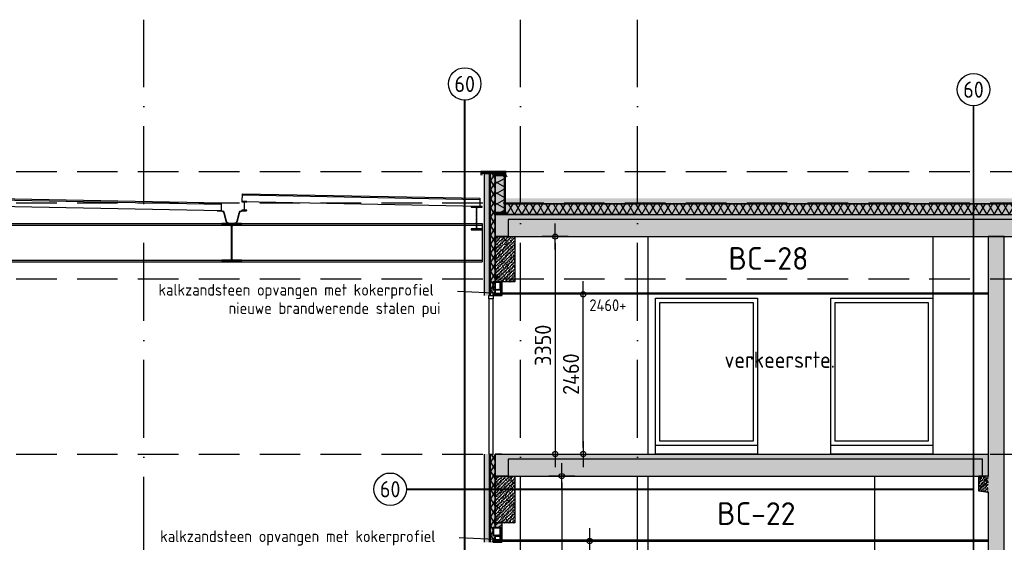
# Model space of a CAD drawing. Header units: millimetres. Extents: x -14070 to 121216, y 14949 to 85047.
# Tile 5 of 33: x 14787 to 29950, y 26830 to 34880. Entities that reach past the tile are written whole.
import ezdxf
from ezdxf.enums import TextEntityAlignment as Align

# ---------------------------------------------------------------- set-up
doc = ezdxf.new("R2010")
doc.units = ezdxf.units.MM
doc.header["$LTSCALE"] = 100
for name, pattern in [('ACAD_ISO10W100', [18, 12, -3, 0, -3]), ('gevels$0$ACAD_ISO10W100', [18, 12, -3, 0, -3]), ('HIDDEN2', [0.1875, 0.125, -0.0625])]:
    doc.linetypes.add(name, pattern=pattern)
doc.layers.get('Defpoints').update_dxf_attribs({"color": 181})
for name, color, linetype in [('A--L28--_hoofddraagkonstrukties', 3, 'Continuous'), ('A--L65--_beveiligingsinstallaties', 1, 'Continuous'), ('AM$1A---_MAATVOERING', 2, 'Continuous'), ('BURO_hoogtelijnen', 8, 'Continuous'), ('BURO_lijnen_0.05', 9, 'Continuous'), ('BURO_tekst', 7, 'Continuous'), ('Detail_arcering_rood', 1, 'Continuous'), ('Detail_balkhout', 3, 'Continuous'), ('Detail_beton', 4, 'Continuous'), ('Detail_gipsplaat', 2, 'Continuous'), ('Detail_isolatie', 1, 'Continuous'), ('Detail_kalkzandsteen', 4, 'Continuous'), ('Detail_plaatmateriaal_binnen', 2, 'Continuous'), ('Detail_prefabbeton', 4, 'Continuous'), ('gevels$0$A--L$7--_stramien', 1, 'Continuous'), ('HATCH', 7, 'Continuous'), ('WIDE', 7, 'Continuous')]:
    doc.layers.add(name, color=color, linetype=linetype)
doc.styles.add('BRON maatvoering', font='isocp.shx')
doc.styles.add('BRON standaard', font='isocp.shx')
doc.styles.add('BURO maatvoering', font='isocp.shx')
doc.styles.add('JINX standaard', font='isocp.shx')
doc.styles.add('MAAR_logotekst', font='DIN1451Com-Mittelschrift.ttf')
doc.dimstyles.new('BURO maatvoering 1-100', dxfattribs={"dimscale": 100, "dimtxt": 2.5, "dimasz": 1, "dimexe": 125, "dimexo": 0, "dimtad": 1, "dimdec": 0, "dimzin": 12, "dimdsep": 46, "dimtxsty": 'BRON maatvoering', "dimblk": 'BURO_maatvoeringssymbool_01', "dimcen": 2, "dimse1": 1, "dimse2": 1, "dimclrd": 1, "dimclrt": 7, "dimadec": 0, "dimazin": 0, "dimtfac": 1, "dimtdec": 0, "dimtix": 1, "dimtofl": 0, "dimtmove": 0, "dimatfit": 3, "dimldrblk": 'DOT', "dimfxl": 1, "dimtolj": 1, "dimtzin": 0, "dimarcsym": 0})
pattern_1 = [(17, (0, 0), (10.314982, 31.931044), [0, -32.64, -18.48, 0, -26.88]), (48, (0, 0), (-7.366232, 32.468733), [0, -32.32, 0, -32.96, 0, -26.56]), (71, (0, 0), (-19.164631, 26.905229), [0, -32, 0, -19.2, -26.32])]
pattern_2 = [(44.41034, (-38745.968, 0), (-26.872023, 27.430902), []), (16.41034, (-38745.968, 0), (10.643048, 31.823198), [0, -32.64, -18.48, 0, -26.88]), (47.41034, (-38745.968, 0), (-7.031695, 32.542822), [0, -32.32, 0, -32.96, 0, -26.56]), (70.41034, (-38745.968, 0), (-18.886725, 27.101033), [0, -32, 0, -192, -26.32])]

# ---------------------------------------------------------------- blocks, each defined once
blk = doc.blocks.new('*U79')
at = {"layer": 'HATCH'}
h = blk.add_hatch(dxfattribs=at)
h.set_pattern_fill('ANSI32', color=256, scale=0.5, style=0)
h.set_pattern_definition([(45, (0, -180), (-3.3676, 3.3676), []), (45, (2.245, -180), (-3.3676, 3.3676), [])])
edge = h.paths.add_edge_path()
edge.add_line((85, -360), (85, -347))
edge.add_line((85, -347), (22, -347))
edge.add_arc((22, -329), 18, 180, 270, ccw=False)
edge.add_line((4, -329), (4, -31))
edge.add_arc((22, -31), 18, 90, 180, ccw=False)
edge.add_line((22, -13), (85, -13))
edge.add_line((85, -13), (85, 0))
edge.add_line((85, 0), (-85, 0))
edge.add_line((-85, 0), (-85, -13))
edge.add_line((-85, -13), (-22, -13))
edge.add_arc((-22, -31), 18, 0, 90, ccw=False)
edge.add_line((-4, -31), (-4, -329))
edge.add_arc((-22, -329), 18, -90, 0, ccw=False)
edge.add_line((-22, -347), (-85, -347))
edge.add_line((-85, -347), (-85, -360))
edge.add_line((-85, -360), (85, -360))
at = {"color": 0, "linetype": 'ByBlock'}
blk.add_lwpolyline([(85, -360), (85, -347), (22, -347, -0.414214), (4, -329), (4, -31, -0.414214), (22, -13), (85, -13), (85, 0), (-85, 0), (-85, -13), (-22, -13, -0.414214), (-4, -31), (-4, -329, -0.414214), (-22, -347), (-85, -347), (-85, -360)], format="xyb", close=True, dxfattribs=at)
blk = doc.blocks.new('*U87')
at = {"layer": 'WIDE'}
blk.add_blockref('*U79', (0, 0), dxfattribs=at)
blk = doc.blocks.new('*U70')
at = {"layer": 'HATCH'}
h = blk.add_hatch(dxfattribs=at)
h.set_pattern_fill('ANSI32', color=256, scale=0.5, style=0)
h.set_pattern_definition([(45, (0, -70), (-3.3676, 3.3676), []), (45, (2.245, -70), (-3.3676, 3.3676), [])])
edge = h.paths.add_edge_path()
edge.add_line((36.5, -140), (36.5, -133.1))
edge.add_line((36.5, -133.1), (9.35, -133.1))
edge.add_arc((9.35, -126.1), 7, 180, 270, ccw=False)
edge.add_line((2.35, -126.1), (2.35, -13.9))
edge.add_arc((9.35, -13.9), 7, 90, 180, ccw=False)
edge.add_line((9.35, -6.9), (36.5, -6.9))
edge.add_line((36.5, -6.9), (36.5, 0))
edge.add_line((36.5, 0), (-36.5, 0))
edge.add_line((-36.5, 0), (-36.5, -6.9))
edge.add_line((-36.5, -6.9), (-9.35, -6.9))
edge.add_arc((-9.35, -13.9), 7, 0, 90, ccw=False)
edge.add_line((-2.35, -13.9), (-2.35, -126.1))
edge.add_arc((-9.35, -126.1), 7, -90, 0, ccw=False)
edge.add_line((-9.35, -133.1), (-36.5, -133.1))
edge.add_line((-36.5, -133.1), (-36.5, -140))
edge.add_line((-36.5, -140), (36.5, -140))
at = {"color": 0, "linetype": 'ByBlock'}
blk.add_lwpolyline([(36.5, -140), (36.5, -133.1), (9.35, -133.1, -0.41421356), (2.35, -126.1), (2.35, -13.9, -0.41421356), (9.35, -6.9), (36.5, -6.9), (36.5, 0), (-36.5, 0), (-36.5, -6.9), (-9.35, -6.9, -0.41421356), (-2.35, -13.9), (-2.35, -126.1, -0.41421356), (-9.35, -133.1), (-36.5, -133.1), (-36.5, -140)], format="xyb", close=True, dxfattribs=at)
blk = doc.blocks.new('*U175')
at = {"layer": 'WIDE'}
blk.add_blockref('*U70', (0, 0), dxfattribs=at)
blk = doc.blocks.new('*U15')
at = {"layer": 'Detail_arcering_rood'}
h = blk.add_hatch(dxfattribs=at)
h.set_pattern_fill('NAALD', color=256, style=0)
h.set_pattern_definition([(45, (111, 0), (-2.65165, 2.65165), [])])
h.paths.add_polyline_path([(0, 0), (141, 0), (141, 30), (0, 30)])
at = {"layer": 'Detail_balkhout'}
blk.add_lwpolyline([(0, 0), (141, 0), (141, 30), (0, 30)], close=True, dxfattribs=at)
blk = doc.blocks.new('*U215')
at = {"layer": 'Detail_arcering_rood'}
h = blk.add_hatch(dxfattribs=at)
h.set_pattern_fill('PLAAT', color=256, style=0)
h.set_pattern_definition([(90, (583.454, -0.5), (-5, 3e-16), [])])
h.paths.add_polyline_path([(0, 0), (633, 0), (633, 9), (0, 9)])
at = {"layer": 'Detail_gipsplaat'}
blk.add_lwpolyline([(0, 0), (633, 0), (633, 9), (0, 9)], close=True, dxfattribs=at)
blk = doc.blocks.new('*U214')
at = {"layer": 'Detail_arcering_rood'}
h = blk.add_hatch(dxfattribs=at)
h.set_pattern_fill('ISOLATIE', color=256, scale=141, style=0)
h.set_pattern_definition([(60, (14053.5, 0), (-122.1096, 70.5), []), (120, (14053.5, 0), (-122.1096, -70.5), [])])
h.paths.add_polyline_path([(0, 0), (0, 141), (572, 141), (572, 0)])
at = {"layer": 'Detail_isolatie'}
blk.add_lwpolyline([(0, 0), (0, 141), (572, 141), (572, 0)], close=True, dxfattribs=at)
blk = doc.blocks.new('*U207')
at = {"layer": 'Detail_arcering_rood'}
h = blk.add_hatch(dxfattribs=at)
h.set_pattern_fill('LANGS', color=256, style=0)
h.set_pattern_definition([(0, (312.541, 13), (0, 5), [])])
h.paths.add_polyline_path([(0, 0), (0, 20), (363, 20), (363, 0)])
at = {"layer": 'Detail_plaatmateriaal_binnen'}
blk.add_lwpolyline([(0, 0), (0, 20), (363, 20), (363, 0)], close=True, dxfattribs=at)
blk = doc.blocks.new('*U352')
at = {"layer": 'HATCH'}
h = blk.add_hatch(dxfattribs=at)
h.set_pattern_fill('ANSI32', color=256, scale=0.5, style=0)
h.set_pattern_definition([(45, (-40, 0), (-3.3676, 3.3676), []), (45, (-37.755, 0), (-3.3676, 3.3676), [])])
edge = h.paths.add_edge_path(flags=16)
edge.add_line((-27.4, -6.3), (27.4, -6.3))
edge.add_arc((27.4, -12.6), 6.3, 0, 90, ccw=False)
edge.add_line((33.7, -12.6), (33.7, -67.4))
edge.add_arc((27.4, -67.4), 6.3, -90, 0, ccw=False)
edge.add_line((27.4, -73.7), (-27.4, -73.7))
edge.add_arc((-27.4, -67.4), 6.3, 180, 270, ccw=False)
edge.add_line((-33.7, -67.4), (-33.7, -12.6))
edge.add_arc((-27.4, -12.6), 6.3, 90, 180, ccw=False)
edge = h.paths.add_edge_path()
edge.add_line((-27.4, 0), (27.4, 0))
edge.add_arc((27.4, -12.6), 12.6, 0, 90, ccw=False)
edge.add_line((40, -12.6), (40, -67.4))
edge.add_arc((27.4, -67.4), 12.6, -90, 0, ccw=False)
edge.add_line((27.4, -80), (-27.4, -80))
edge.add_arc((-27.4, -67.4), 12.6, 180, 270, ccw=False)
edge.add_line((-40, -67.4), (-40, -12.6))
edge.add_arc((-27.4, -12.6), 12.6, 90, 180, ccw=False)
at = {"color": 0, "linetype": 'ByBlock'}
for points in [[(-27.4, 0), (27.4, 0, -0.4142136), (40, -12.6), (40, -67.4, -0.4142136), (27.4, -80), (-27.4, -80, -0.4142136), (-40, -67.4), (-40, -12.6, -0.4142136)], [(-27.4, -6.3), (27.4, -6.3, -0.4142136), (33.7, -12.6), (33.7, -67.4, -0.4142136), (27.4, -73.7), (-27.4, -73.7, -0.4142136), (-33.7, -67.4), (-33.7, -12.6, -0.4142136)]]:
    blk.add_lwpolyline(points, format="xyb", close=True, dxfattribs=at)
blk = doc.blocks.new('*U361')
at = {"layer": 'WIDE'}
blk.add_blockref('*U352', (0, 0), dxfattribs=at)
blk = doc.blocks.new('BURO_maatvoeringssymbool_01')
at = {"color": 1}
for p, q in [((0, -2), (0, 2)), ((-2, 0), (2, 0))]:
    blk.add_line(p, q, dxfattribs=at)
blk.add_circle((0, 0), 0.4, dxfattribs=at)
blk = doc.blocks.new('*D389')
at = {"layer": 'AM$1A---_MAATVOERING', "color": 1, "lineweight": -2, "transparency": 16777216}
blk.add_line((23034, 31440), (23034, 28290), dxfattribs=at)
at = {"layer": 'Defpoints', "color": 0, "transparency": 16777216}
for p in [(21426, 31540), (23034, 28190), (23695, 28190)]:
    blk.add_point(p, dxfattribs=at)
at = {"layer": 'AM$1A---_MAATVOERING', "color": 1, "lineweight": -2, "transparency": 16777216, "xscale": 100, "yscale": 100, "zscale": 100}
for p, rotation in [((23034, 31540), 90), ((23034, 28190), 270)]:
    blk.add_blockref('BURO_maatvoeringssymbool_01', p, dxfattribs=dict(at, rotation=rotation))
at = {"layer": 'AM$1A---_MAATVOERING', "color": 7, "transparency": 16777216, "insert": (22846, 29865), "char_height": 250, "attachment_point": 5, "rotation": 90, "style": 'BRON maatvoering'}
blk.add_mtext('\\A1;3350', dxfattribs=at)
blk = doc.blocks.new('_Dot')
at = {"color": 0, "linetype": 'ByBlock', "lineweight": -2}
blk.add_line((-0.5, 0), (-1, 0), dxfattribs=at)
at = {"color": 0, "linetype": 'ByBlock', "const_width": 0.5}
blk.add_lwpolyline([(-0.25, 0, 1), (0.25, 0, 1)], format="xyb", close=True, dxfattribs=at)
blk = doc.blocks.new('*D390')
at = {"layer": 'AM$1A---_MAATVOERING', "color": 1, "lineweight": -2, "transparency": 16777216}
blk.add_line((23465, 28290), (23465, 30550), dxfattribs=at)
at = {"layer": 'Defpoints', "color": 0, "transparency": 16777216}
for p in [(23465, 30650), (24462, 30650), (23718, 28190)]:
    blk.add_point(p, dxfattribs=at)
at = {"layer": 'AM$1A---_MAATVOERING', "color": 1, "lineweight": -2, "transparency": 16777216, "xscale": 100, "yscale": 100, "zscale": 100}
for p, rotation in [((23465, 30650), 90), ((23465, 28190), 270)]:
    blk.add_blockref('BURO_maatvoeringssymbool_01', p, dxfattribs=dict(at, rotation=rotation))
at = {"layer": 'AM$1A---_MAATVOERING', "color": 7, "transparency": 16777216, "insert": (23277, 29420), "char_height": 250, "attachment_point": 5, "rotation": 90, "style": 'BRON maatvoering'}
blk.add_mtext('\\A1;2460', dxfattribs=at)
blk = doc.blocks.new('*D391')
at = {"layer": 'AM$1A---_MAATVOERING', "color": 1, "lineweight": -2, "transparency": 16777216}
blk.add_line((23134, 27750), (23134, 24490), dxfattribs=at)
at = {"layer": 'Defpoints', "color": 0, "transparency": 16777216}
for p in [(22410, 27850), (23134, 24390), (23795, 24390)]:
    blk.add_point(p, dxfattribs=at)
at = {"layer": 'AM$1A---_MAATVOERING', "color": 1, "lineweight": -2, "transparency": 16777216, "xscale": 100, "yscale": 100, "zscale": 100}
for p, rotation in [((23134, 27850), 90), ((23134, 24390), 270)]:
    blk.add_blockref('BURO_maatvoeringssymbool_01', p, dxfattribs=dict(at, rotation=rotation))
at = {"layer": 'AM$1A---_MAATVOERING', "color": 7, "transparency": 16777216, "insert": (22946, 26120), "char_height": 250, "attachment_point": 5, "rotation": 90, "style": 'BRON maatvoering'}
blk.add_mtext('\\A1;3460', dxfattribs=at)
blk = doc.blocks.new('*D392')
at = {"layer": 'AM$1A---_MAATVOERING', "color": 1, "lineweight": -2, "transparency": 16777216}
blk.add_line((23565, 24490), (23565, 26750), dxfattribs=at)
at = {"layer": 'Defpoints', "color": 0, "transparency": 16777216}
for p in [(23565, 26850), (24562, 26850), (23818, 24390)]:
    blk.add_point(p, dxfattribs=at)
at = {"layer": 'AM$1A---_MAATVOERING', "color": 1, "lineweight": -2, "transparency": 16777216, "xscale": 100, "yscale": 100, "zscale": 100}
for p, rotation in [((23565, 26850), 90), ((23565, 24390), 270)]:
    blk.add_blockref('BURO_maatvoeringssymbool_01', p, dxfattribs=dict(at, rotation=rotation))
at = {"layer": 'AM$1A---_MAATVOERING', "color": 7, "transparency": 16777216, "insert": (23377, 25620), "char_height": 250, "attachment_point": 5, "rotation": 90, "style": 'BRON maatvoering'}
blk.add_mtext('\\A1;2460', dxfattribs=at)
blk = doc.blocks.new('*U349')
at = {"layer": 'HATCH'}
h = blk.add_hatch(dxfattribs=at)
h.set_pattern_fill('ANSI32', color=256, scale=0.5, style=0)
h.set_pattern_definition([(45, (-60, 0), (-3.3676, 3.3676), []), (45, (-57.755, 0), (-3.3676, 3.3676), [])])
edge = h.paths.add_edge_path(flags=16)
edge.add_line((-47.4, -6.3), (47.4, -6.3))
edge.add_arc((47.4, -12.6), 6.3, 0, 90, ccw=False)
edge.add_line((53.7, -12.6), (53.7, -107.4))
edge.add_arc((47.4, -107.4), 6.3, -90, 0, ccw=False)
edge.add_line((47.4, -113.7), (-47.4, -113.7))
edge.add_arc((-47.4, -107.4), 6.3, 180, 270, ccw=False)
edge.add_line((-53.7, -107.4), (-53.7, -12.6))
edge.add_arc((-47.4, -12.6), 6.3, 90, 180, ccw=False)
edge = h.paths.add_edge_path()
edge.add_line((-47.4, 0), (47.4, 0))
edge.add_arc((47.4, -12.6), 12.6, 0, 90, ccw=False)
edge.add_line((60, -12.6), (60, -107.4))
edge.add_arc((47.4, -107.4), 12.6, -90, 0, ccw=False)
edge.add_line((47.4, -120), (-47.4, -120))
edge.add_arc((-47.4, -107.4), 12.6, 180, 270, ccw=False)
edge.add_line((-60, -107.4), (-60, -12.6))
edge.add_arc((-47.4, -12.6), 12.6, 90, 180, ccw=False)
at = {"color": 0, "linetype": 'ByBlock'}
for points in [[(-47.4, 0), (47.4, 0, -0.4142136), (60, -12.6), (60, -107.4, -0.4142136), (47.4, -120), (-47.4, -120, -0.4142136), (-60, -107.4), (-60, -12.6, -0.4142136)], [(-47.4, -6.3), (47.4, -6.3, -0.4142136), (53.7, -12.6), (53.7, -107.4, -0.4142136), (47.4, -113.7), (-47.4, -113.7, -0.4142136), (-53.7, -107.4), (-53.7, -12.6, -0.4142136)]]:
    blk.add_lwpolyline(points, format="xyb", close=True, dxfattribs=at)
blk = doc.blocks.new('*U418')
at = {"layer": 'WIDE'}
blk.add_blockref('*U349', (0, 0), dxfattribs=at)
blk = doc.blocks.new('65_brandscheiding_01_P03_BV')
at = {"color": 3, "linetype": 'Continuous', "lineweight": -2}
blk.add_circle((0, 0), 2.5, dxfattribs=at)
at = {"color": 4, "linetype": 'Continuous', "lineweight": -2, "style": 'BURO maatvoering'}
blk.add_attdef('BURO_BRSCH:MIN', text='', height=2.5, dxfattribs=at).set_placement((0, 0), align=Align.MIDDLE_CENTER)

msp = doc.modelspace()

# ---------------------------------------------------------------- hatches: boundary and pattern name
h = msp.add_hatch()
h.set_pattern_fill('GRAVEL', color=256, scale=5)
h.set_pattern_definition([(228.0128, (-39797.528, 153711.018), (-1016.0008633, -1143.00140448), [17.08605, -1691.525]), (184.9697, (-39808.958, 153698.3185), (1524.00246531, 126.99910377), [29.32025, -2902.7]), (132.5104, (-39838.168, 153695.7785), (1269.99907592, -1397.00136462), [20.6741, -2046.735]), (267.2737, (-39887.698, 153664.0285), (126.99944854, 2539.99918267), [26.70025, -2643.32]), (292.8337, (-39888.968, 153637.3585), (-635.00180278, 1524.0008665), [26.1817, -2591.99]), (357.2737, (-39878.808, 153613.2285), (-2539.99918267, 126.99944854), [26.70025, -2643.32]), (37.6942, (-39852.138, 153611.9585), (-1651.00104306, -1269.99886785), [35.3097, -3495.655]), (72.2553, (-39824.198, 153633.5485), (889.00177827, 2794.0008103), [33.336, -3300.265]), (121.4296, (-39814.038, 153665.2985), (-1016.00026176, 1650.998058), [26.79065, -2652.275]), (175.2364, (-39828.008, 153688.158), (1396.99890265, -126.99880814), [30.58565, -1498.695]), (222.3974, (-39858.488, 153690.6985), (-1524.00004586, -1396.99818253), [39.5539, -3915.84]), (138.8141, (-39761.968, 153662.758), (-888.9994337, 761.99882786), [13.50025, -1336.53]), (171.4692, (-39772.128, 153671.6485), (1650.99747978, -254.00064), [25.6841, -2542.73]), (225, (-39797.53, 153675.46), (-3e-14, -126.999913), [17.96045, -161.6445]), (203.1986, (-39806.418, 153690.698), (635.0021413, 254.0011137), [9.67205, -957.53]), (291.8014, (-39815.308, 153686.888), (-127.000089, 381.0002454), [13.6783, -670.24]), (30.9638, (-39810.228, 153674.188), (380.9995977, 254.000198), [22.216, -718.315]), (161.5651, (-39791.178, 153685.62), (254.000116, -126.999811), [16.06435, -385.545]), (16.3895, (-39888.968, 153686.8885), (1270.0007007, 380.9992075), [22.5044, -2227.94]), (70.3462, (-39867.378, 153693.2385), (-507.99858443, -1396.99802443), [18.87995, -1869.11]), (293.1986, (-39791.178, 153711.018), (-254.0011137, 635.0021413), [19.344, -947.86]), (343.6105, (-39783.558, 153693.2385), (-1270.0007007, 380.9992075), [22.5044, -2227.94]), (339.444, (-39888.968, 153608.148), (-635.0007882, 253.9996918), [21.70175, -1063.385]), (294.7751, (-39868.648, 153600.5285), (-634.9985202, 1396.9993513), [18.1836, -1800.18]), (66.8014, (-39789.908, 153584.018), (254.0011137, 635.0021413), [19.344, -947.86]), (17.354, (-39782.288, 153601.7985), (-1651.0000891, -507.99923378), [21.28915, -2107.62]), (69.444, (-39852.138, 153584.018), (-253.9996918, -635.0007882), [10.8509, -1074.24]), (101.3099, (-39797.528, 153584.018), (-126.999373, 507.998373), [6.47575, -641.1]), (165.9638, (-39798.798, 153590.368), (381.0002677, -126.99978), [26.1817, -497.4525]), (186.009, (-39824.198, 153596.7185), (1269.99812722, 126.99970343), [24.26335, -2402.07]), (303.6901, (-39810.228, 153662.76), (-127.0000436, 253.999755), [18.3162, -439.589]), (353.1572, (-39800.068, 153647.5185), (2159.00089283, -254.00113758), [31.97785, -3165.8]), (60.9454, (-39768.318, 153643.708), (-507.9988183, -888.99788054), [13.0754, -1294.47]), (90, (-39761.97, 153655.14), (-127, 127), [7.62, -119.38]), (120.2564, (-39826.738, 153600.528), (507.99892334, -888.99955162), [17.64335, -1746.695]), (48.0128, (-39835.628, 153615.768), (1016.0008633, 1143.00140448), [34.17215, -1674.44]), (0, (-39812.77, 153641.17), (127, 127), [33.02, -93.98]), (325.3048, (-39779.748, 153641.1685), (-1269.99779955, 889.00008452), [20.0805, -1987.965]), (254.0546, (-39763.238, 153629.738), (-127.000324, -508.0012102), [18.49145, -906.085]), (207.646, (-39768.318, 153611.9585), (-2412.99915245, -1270.00079874), [30.10725, -2980.625]), (175.4261, (-39794.988, 153597.9885), (-1651.00038024, 126.99938556), [31.85145, -3153.29]), (175.4261, (-39794.988, 153597.9885), (-1651.00038024, 126.99938556), [31.85145, -3153.29])])
h.paths.add_polyline_path([(42030, 32128.5), (42030, 32046.5), (98424.3, 32046.5), (98424.3, 32128.5)])
h.paths.add_polyline_path([(38730, 32046.5), (38730, 32128.5), (22261, 32128.5), (22261, 32046.5)])
at = {"layer": 'Detail_arcering_rood'}
h = msp.add_hatch(color=60, dxfattribs=at)
h.dxf.hatch_style = 1
h.paths.add_polyline_path([(22040.3, 19640), (22110.3, 19640), (22110.3, 19340), (22040.3, 19340)])
h.paths.add_polyline_path([(22110.3, 30720), (22075.4, 30720), (22075.4, 30840), (22110.3, 30840), (22110.3, 31880), (22261.5, 31880), (22261.5, 32537), (21944.6, 32537), (21944.6, 30630), (22110.3, 30630)])
h.paths.add_polyline_path([(22075.4, 22306), (22210.3, 22306), (22210.3, 23330), (22110.3, 23330), (22110.3, 24390), (21944.6, 24390), (21944.6, 22080), (22110.3, 22080), (22110.3, 22186), (22075.4, 22186)])
h.paths.add_polyline_path([(22110.3, 26830), (22110.3, 26936), (22075.4, 26936), (22075.4, 27056), (22210.3, 27056), (22210.3, 27130), (22110.3, 27130), (22110.3, 28190), (21944.6, 28190), (21944.6, 26830)])
h = msp.add_hatch(dxfattribs=at)
h.set_pattern_fill('ISOLATIE', color=256, scale=70, style=0)
h.set_pattern_definition([(60, (-242345.526, -85057.98), (-60.621778, 35), []), (120, (-242345.526, -85057.98), (-60.621778, -35), [])])
h.paths.add_polyline_path([(22110.3, 30630), (22040.3, 30630), (22040.3, 32508.5), (22110.3, 32508.5)])
h.paths.add_polyline_path([(22040.3, 19640), (22110.3, 19640), (22110.3, 19340), (22040.3, 19340)])
h.paths.add_polyline_path([(22110.3, 22186), (22075.4, 22186), (22075.4, 22306), (22110.3, 22306), (22110.3, 24390), (22040.3, 24390), (22040.3, 22080), (22110.3, 22080)])
h.paths.add_polyline_path([(22110.3, 26936), (22075.4, 26936), (22075.4, 27056), (22110.3, 27056), (22110.3, 28190), (22040.3, 28190), (22040.3, 26830), (22110.3, 26830)])
h = msp.add_hatch(dxfattribs=at)
h.set_pattern_fill('ISOLATIE', color=256, scale=100, style=0)
h.set_pattern_definition([(60, (-39888.97, 153584.02), (-86.60254, 50), []), (120, (-39888.97, 153584.02), (-86.60254, -50), [])])
h.paths.add_polyline_path([(38730, 31880), (38730, 32044.5), (22261.5, 32044.5), (22261.5, 31880)])
h.paths.add_polyline_path([(42030, 32044.5), (42030, 31880), (98424.3, 31880), (98424.3, 32044.5)])
h = msp.add_hatch(dxfattribs=at)
h.set_pattern_fill('BETON', color=256, scale=2, style=0)
h.set_pattern_definition(pattern_1)
h.paths.add_polyline_path([(22110.3, 31540), (22110.3, 31880), (38830, 31880), (38830, 31800), (22310.3, 31800), (22310.3, 31540)])
h = msp.add_hatch(dxfattribs=at)
h.set_pattern_fill('PREFB', color=256, scale=2, style=0)
h.set_pattern_definition([(45, (-29154.904, 166764.02), (-27.1529, 27.1529), []), (17, (-29154.904, 166764.018), (10.314982, 31.9310436), [0, -32.64, -18.48, 0, -26.88]), (48, (-29154.904, 166764.018), (-7.3662316, 32.468733), [0, -32.32, 0, -32.96, 0, -26.56]), (71, (-29154.904, 166764.018), (-19.1646307, 26.9052286), [0, -32, 0, -192, -26.32])])
h.paths.add_polyline_path([(22310.3, 31540), (38830, 31540), (38830, 31800), (22310.3, 31800)])
h = msp.add_hatch(dxfattribs=at)
h.set_pattern_fill('PREFB', color=256, scale=2, angle=359.41034, style=0)
h.set_pattern_definition(pattern_2)
h.paths.add_polyline_path([(22110.3, 31540), (22410.3, 31540), (22410.3, 30840), (22110.3, 30840)])
h = msp.add_hatch(dxfattribs=at)
h.set_pattern_fill('PREFB', color=256, scale=2, angle=359.41034, style=0)
h.set_pattern_definition([(44.41034, (-4429.26, 7e-12), (-26.872023, 27.430902), []), (16.41034, (-4429.26, 7e-12), (10.643048, 31.823198), [0, -32.64, -18.48, 0, -26.88]), (47.41034, (-4429.26, 7e-12), (-7.031695, 32.542822), [0, -32.32, 0, -32.96, 0, -26.56]), (70.41034, (-4429.26, 7e-12), (-18.886725, 27.101033), [0, -32, 0, -192, -26.32])])
h.paths.add_polyline_path([(29950.7, 31540), (29700.7, 31540), (29700.7, 22175), (29950.7, 22175)])
h = msp.add_hatch(dxfattribs=at)
h.set_pattern_fill('KALKZ', color=256, style=0)
h.set_pattern_definition([(45, (-255398.97, -78617.98), (-38.890873, 38.890873), [])])
h.paths.add_polyline_path([(22110.3, 30856), (22210.3, 30856), (22210.3, 30930), (22110.3, 30930)])
h = msp.add_hatch(dxfattribs=at)
h.set_pattern_fill('BETON', color=256, scale=2, style=0)
h.set_pattern_definition(pattern_1)
h.paths.add_polyline_path([(22110.3, 27850), (22110.3, 28190), (29700.7, 28190), (29700.7, 27850), (29616, 27850), (29616, 28110), (22310.3, 28110), (22310.3, 27850)])
h = msp.add_hatch(dxfattribs=at)
h.set_pattern_fill('PREFB', color=256, scale=2, style=0)
h.set_pattern_definition([(45, (-29154.904, 163074.02), (-27.1529, 27.1529), []), (17, (-29154.904, 163074.018), (10.314982, 31.9310436), [0, -32.64, -18.48, 0, -26.88]), (48, (-29154.904, 163074.018), (-7.3662316, 32.468733), [0, -32.32, 0, -32.96, 0, -26.56]), (71, (-29154.904, 163074.018), (-19.1646307, 26.9052286), [0, -32, 0, -192, -26.32])])
h.paths.add_polyline_path([(22310.3, 27850), (29616, 27850), (29616, 28110), (22310.3, 28110)])
h = msp.add_hatch(dxfattribs=at)
h.set_pattern_fill('PREFB', color=256, scale=2, angle=359.41034, style=0)
h.set_pattern_definition(pattern_2)
h.paths.add_polyline_path([(22110.3, 27850), (22410.3, 27850), (22410.3, 27130), (22110.3, 27130)])
h = msp.add_hatch(dxfattribs=at)
h.set_pattern_fill('PREFB', color=256, scale=2, angle=359.41034, style=0)
h.set_pattern_definition([(44.41034, (-32399.26, 0), (-26.872023, 27.430902), []), (16.41034, (-32399.259, 0), (10.643048, 31.823198), [0, -32.64, -18.48, 0, -26.88]), (47.41034, (-32399.259, 0), (-7.031695, 32.542822), [0, -32.32, 0, -32.96, 0, -26.56]), (70.41034, (-32399.259, 0), (-18.886725, 27.101033), [0, -32, 0, -192, -26.32])])
h.paths.add_polyline_path([(29550.7, 27850), (29700.7, 27850), (29700.7, 27600), (29550.7, 27625)])
h = msp.add_hatch(dxfattribs=at)
h.set_pattern_fill('KALKZ', color=256, style=0)
h.set_pattern_definition([(45, (-255398.97, -82417.98), (-38.890873, 38.890873), [])])
h.paths.add_polyline_path([(22110.3, 27056), (22210.3, 27056), (22210.3, 27130), (22110.3, 27130)])
at = {"layer": 'HATCH'}
h = msp.add_hatch(dxfattribs=at)
h.set_pattern_fill('ANSI32', color=256, scale=0.5, style=0)
h.set_pattern_definition([(45, (4684.5327, 704.3626), (-3.36759605, 3.36759605), []), (45, (4686.7778, 704.3626), (-3.36759605, 3.36759605), [])])
edge = h.paths.add_edge_path()
edge.add_line((18201.8, 31740), (17901.8, 31740))
edge.add_line((17901.8, 31740), (17901.8, 31715))
edge.add_line((17901.8, 31715), (18018.3, 31715))
edge.add_arc((18018.3, 31688), 27, 0, 90, ccw=False)
edge.add_line((18045.3, 31688), (18045.3, 31202))
edge.add_arc((18018.3, 31202), 27, -90, 0, ccw=False)
edge.add_line((18018.3, 31175), (17901.8, 31175))
edge.add_line((17901.8, 31175), (17901.8, 31150))
edge.add_line((17901.8, 31150), (18201.8, 31150))
edge.add_line((18201.8, 31150), (18201.8, 31175))
edge.add_line((18201.8, 31175), (18085.3, 31175))
edge.add_arc((18085.3, 31202), 27, 180, 270, ccw=False)
edge.add_line((18058.3, 31202), (18058.3, 31688))
edge.add_arc((18085.3, 31688), 27, 90, 180, ccw=False)
edge.add_line((18085.3, 31715), (18201.8, 31715))
edge.add_line((18201.8, 31715), (18201.8, 31740))

# ---------------------------------------------------------------- linework, layer by layer
at = {"color": 1}
for p, q in [((10560.9, 32180), (17889.7, 32040)), ((10561.3, 32200), (17890.1, 32060)), ((18212.1, 32200), (18209.8, 32080)), ((18211.7, 32180), (21872.9, 32110.1)), ((18212.1, 32200), (21872.9, 32130.1)), ((10559, 32080), (17887.8, 31940)), ((17888.9, 32060), (17887.8, 31940)), ((18209.8, 32080), (21872.9, 32010)), ((21872.9, 32130.1), (21872.9, 32010)), ((1415, 31740), (21910.3, 31740)), ((1415, 31715), (21910.3, 31715)), ((21910.3, 31740), (21910.3, 31150)), ((24461.7, 31540), (24461.7, 28190)), ((1415, 31175), (21910.3, 31175)), ((1415, 31150), (21910.3, 31150)), ((24461.7, 27850), (24461.7, 24390))]:
    msp.add_line(p, q, dxfattribs=at)
for p, q in [((22261, 32046.5), (38730, 32046.5)), ((17826.8, 31940), (17826.8, 31934)), ((18276.8, 31940), (18276.8, 31934)), ((24300, 31880), (22243.8, 31880)), ((28847.3, 31540), (28847.3, 28190)), ((29700.7, 30670), (22210.3, 30670)), ((29700.7, 30650), (22210.3, 30650)), ((27950, 27850), (27950, 24390)), ((22210.3, 26870), (29700.7, 26870)), ((22210.3, 26850), (29700.7, 26850))]:
    msp.add_line(p, q)
at = {"color": 3}
msp.add_lwpolyline([(22296.3, 32456.3), (22274, 32493.3), (22274, 32540), (21889.9, 32542), (21889.9, 32492), (21914.9, 32497.2)], dxfattribs=at)
at = {"color": 1}
msp.add_lwpolyline([(22261.5, 32517), (21899, 32517), (21899, 32537), (22261.5, 32537), (22261.5, 32517)], dxfattribs=at)
for points in [[(21944.6, 30630), (21944.6, 32537), (22261.5, 32537), (22261.5, 31880), (22110.3, 31880), (22110.3, 30840), (22210.3, 30840), (22210.3, 30630)], [(21944.6, 30630), (21944.6, 32508.5), (22019.6, 32508.5), (22019.6, 30630)], [(22110.3, 31540), (22110.3, 31880), (38830, 31880), (38830, 31800), (22310.3, 31800), (22310.3, 31540), (22110.3, 31540)], [(21944.6, 26830), (21944.6, 28190)], [(21944.6, 26830), (21944.6, 28190)], [(22019.6, 28190), (22019.6, 26830)], [(22210.3, 28190), (22110.3, 28190), (22110.3, 27130), (22210.3, 27130), (22210.3, 26830)]]:
    msp.add_lwpolyline(points)
for points in [[(17826.8, 31940), (17887.8, 31940, -0.3441507), (17936.3, 31902.1), (17967.3, 31783.9, 0.3441507), (18015.9, 31746), (18087.8, 31746, 0.3441507), (18136.3, 31783.9), (18167.3, 31902.1, -0.3441507), (18215.9, 31940), (18276.8, 31940)], [(17826.8, 31934), (17887.8, 31934, -0.3443704), (17930.5, 31900.7), (17961.5, 31782.4, 0.3439674), (18015.9, 31740), (18087.8, 31740, 0.3439674), (18142.1, 31782.4), (18173.2, 31900.7, -0.3443704), (18215.9, 31934), (18276.8, 31934)]]:
    msp.add_lwpolyline(points, format="xyb")
msp.add_lwpolyline([(18201.8, 31740), (17901.8, 31740), (17901.8, 31715), (18018.3, 31715, -0.4142136), (18045.3, 31688), (18045.3, 31202, -0.4142136), (18018.3, 31175), (17901.8, 31175), (17901.8, 31150), (18201.8, 31150), (18201.8, 31175), (18085.3, 31175, -0.4142136), (18058.3, 31202), (18058.3, 31688, -0.4142136), (18085.3, 31715), (18201.8, 31715)], format="xyb", close=True)
at = {"color": 9}
for points in [[(22075.4, 30748.6), (22075.4, 30720), (22110.3, 30720), (22110.3, 30630), (22210.3, 30630), (22210.3, 30840), (22075.4, 30840)], [(22195.4, 30840), (22210.3, 30840), (22210.3, 30648), (22195.4, 30648)], [(22081.3, 30630), (22210.3, 30630), (22210.3, 30648), (22081.3, 30648)], [(22110.3, 30630), (22210.3, 30630), (22210.3, 30648), (22110.3, 30648)], [(22075.4, 26948.6), (22075.4, 26936), (22110.3, 26936), (22110.3, 26830), (22210.3, 26830), (22210.3, 27056), (22075.4, 27056)], [(22195.4, 27056), (22210.3, 27056), (22210.3, 26848), (22195.4, 26848)], [(22081.3, 26830), (22210.3, 26830), (22210.3, 26848), (22081.3, 26848)], [(22110.3, 26830), (22210.3, 26830), (22210.3, 26848), (22110.3, 26848)]]:
    msp.add_lwpolyline(points, close=True, dxfattribs=at)
for points in [[(22081.3, 30580), (22011.3, 30580), (22011.3, 30630), (22081.3, 30630)], [(26147.3, 28190), (24580.3, 28190), (24580.3, 30590), (26147.3, 30590)], [(24580.3, 30590), (26147.3, 30590), (26147.3, 28323), (24580.3, 28323)], [(28847.3, 28190), (27280.3, 28190), (27280.3, 30590), (28847.3, 30590)], [(27280.3, 30590), (28847.3, 30590), (28847.3, 28323), (27280.3, 28323)]]:
    msp.add_lwpolyline(points, close=True)
at = {"color": 1}
for points in [[(22081.3, 30580), (22011.3, 30580), (22011.3, 28190), (22081.3, 28190)], [(24647.3, 30523), (26080.3, 30523), (26080.3, 28390), (24647.3, 28390)], [(27347.3, 30523), (28780.3, 30523), (28780.3, 28390), (27347.3, 28390)]]:
    msp.add_lwpolyline(points, close=True, dxfattribs=at)
at = {"color": 7}
msp.add_lwpolyline([(22110.3, 27850), (22110.3, 28190), (29700.7, 28190), (29700.7, 27850), (29616, 27850), (29616, 28110), (22310.3, 28110), (22310.3, 27850)], close=True, dxfattribs=at)
at = {"color": 60}
msp.add_solid([(22260.7, 32128), (38730, 32128), (22261.5, 31880), (38730, 31880)], dxfattribs=at)
at = {"layer": 'A--L65--_beveiligingsinstallaties', "color": 1, "linetype": 'ACAD_ISO10W100', "ltscale": 0.3, "true_color": 0xf50004, "const_width": 30}
for points in [[(21641, 18655), (21641, 33640.5)], [(29476, 18567), (29476, 33552.5)], [(29476, 27647.6), (20742.4, 27647.6)]]:
    msp.add_lwpolyline(points, dxfattribs=at)
at = {"layer": 'BURO_hoogtelijnen', "linetype": 'HIDDEN2', "ltscale": 50}
for p, q in [((-5891.8, 32540), (103000, 32540)), ((-5891.8, 32540), (103000, 32540)), ((-5891.8, 32060), (38730, 32060)), ((-5891.8, 30890), (103000, 30890)), ((-5891.8, 28190), (103000, 28190))]:
    msp.add_line(p, q, dxfattribs=at)
at = {"layer": 'BURO_lijnen_0.05'}
msp.add_line((21894.5, 32540), (21949.4, 32540), dxfattribs=at)
msp.add_line((21894.5, 32540), (21949.4, 32540), dxfattribs=at)
at = {"layer": 'BURO_tekst', "color": 1}
for p, q in [((21530, 30700), (22192, 30669)), ((21556, 26904), (22218, 26873))]:
    msp.add_line(p, q, dxfattribs=at)
at = {"layer": 'Detail_beton'}
for points in [[(22110.3, 31540), (22410.3, 31540), (22410.3, 30840), (22110.3, 30840)], [(22110.3, 27850), (22410.3, 27850), (22410.3, 27130), (22110.3, 27130)]]:
    msp.add_lwpolyline(points, close=True, dxfattribs=at)
for points in [[(29700.7, 23800), (29700.7, 22175), (29950.7, 22175), (29950.7, 31540), (29700.7, 31540), (29700.7, 27850)], [(29700.7, 27850), (29550.7, 27850), (29550.7, 27625), (29700.7, 27600)], [(29700.7, 27600), (29700.7, 24050)]]:
    msp.add_lwpolyline(points, dxfattribs=at)
at = {"layer": 'Detail_isolatie'}
for p, q in [((22040.3, 32508.5), (22110.3, 32508.5)), ((22040.3, 30630), (22040.3, 32508.5)), ((22110.3, 32508.5), (22110.3, 30630)), ((22261.5, 32044.5), (38730, 32044.5)), ((22110.3, 30736), (22110.3, 30630)), ((22040.3, 26830), (22040.3, 28190)), ((22110.3, 28190), (22110.3, 27056)), ((22110.3, 26936), (22110.3, 26830))]:
    msp.add_line(p, q, dxfattribs=at)
for points in [[(22110.3, 30736), (22110.3, 30630)], [(22110.3, 26936), (22110.3, 26830)]]:
    msp.add_lwpolyline(points, dxfattribs=at)
at = {"layer": 'Detail_kalkzandsteen'}
msp.add_line((22110.3, 27056), (22210.3, 27056), dxfattribs=at)
for points in [[(22110.3, 30630), (22110.3, 30736)], [(22110.3, 30630), (22110.3, 30736)], [(22210.3, 28190), (22110.3, 28190)], [(22110.3, 27056), (22110.3, 27130), (22210.3, 27130), (22210.3, 26830)], [(22110.3, 26830), (22110.3, 26936)], [(22110.3, 26830), (22110.3, 26936)]]:
    msp.add_lwpolyline(points, dxfattribs=at)
at = {"layer": 'Detail_prefabbeton'}
for points in [[(22310.3, 31540), (38830, 31540), (38830, 31800), (22310.3, 31800)], [(22310.3, 27850), (29616, 27850), (29616, 28110), (22310.3, 28110)]]:
    msp.add_lwpolyline(points, close=True, dxfattribs=at)
at = {"layer": 'gevels$0$A--L$7--_stramien', "color": 1, "linetype": 'gevels$0$ACAD_ISO10W100', "lineweight": -3}
for p, q in [((16700, 17640), (16700, 34880)), ((22500, 17640), (22500, 34880)), ((24300, 17640), (24300, 34880))]:
    msp.add_line(p, q, dxfattribs=at)

# ---------------------------------------------------------------- block references
msp.add_blockref('*U207', (21899, 32517))
for name, p, rotation in [('*U214', (22251.3, 31910), 90.00000000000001), ('*U15', (22252.5, 32512), 180)]:
    msp.add_blockref(name, p, dxfattribs=dict(rotation=rotation))
at = {"xscale": -1, "rotation": 270}
msp.add_blockref('*U215', (22251.3, 31880), dxfattribs=at)
at = {"xscale": -1}
msp.add_blockref('*U15', (22251.3, 31880), dxfattribs=at)
at = {"layer": 'A--L28--_hoofddraagkonstrukties'}
for name, p in [('*U175', (18246.3, 32080)), ('*U87', (21825.3, 32004.9)), ('*U87', (21825.3, 32004.9)), ('*U87', (21825.3, 32004.9))]:
    msp.add_blockref(name, p, dxfattribs=at)
at = {"layer": 'A--L28--_hoofddraagkonstrukties', "color": 1, "xscale": -1}
for p in [(22135.4, 30840), (22135.4, 27056)]:
    msp.add_blockref('*U418', p, dxfattribs=at)
at = {"layer": 'A--L28--_hoofddraagkonstrukties', "color": 1}
msp.add_blockref('*U361', (22150.3, 26929), dxfattribs=at)
at = {"layer": 'A--L65--_beveiligingsinstallaties', "color": 1, "linetype": 'Continuous', "lineweight": -3, "xscale": 100, "yscale": 100, "zscale": 100}
for p in [(21641, 33890.5), (29476, 33802.5), (20492.4, 27647.6)]:
    msp.add_blockref('65_brandscheiding_01_P03_BV', p, dxfattribs=at).add_auto_attribs({'BURO_BRSCH:MIN': '60'})

# ---------------------------------------------------------------- texts
at = {"layer": 'BURO_tekst', "color": 1, "linetype": 'ACAD_ISO10W100', "ltscale": 0.3, "true_color": 0xf50004, "style": 'MAAR_logotekst'}
for s, p in [('BC-28', (25702.9, 31027.5)), ('BC-22', (25526.9, 27097.5))]:
    msp.add_text(s, height=350, dxfattribs=at).set_placement(p)
at = {"layer": 'BURO_tekst', "color": 1}
for s, style, p in [('kalkzandsteen opvangen met kokerprofiel', 'JINX standaard', (16925, 30630.1)), ('nieuwe brandwerende stalen pui', 'JINX standaard', (18005, 30347.1)), ('2460+', 'BRON standaard', (23560.5, 30392.2)), ('kalkzandsteen opvangen met kokerprofiel', 'JINX standaard', (16951, 26834.1))]:
    msp.add_text(s, height=180, dxfattribs=dict(at, style=style)).set_placement(p)
at = {"layer": 'BURO_tekst', "color": 2, "style": 'BRON standaard'}
msp.add_text('verkeersrte.', height=250, dxfattribs=at).set_placement((25641, 29517))

# ---------------------------------------------------------------- dimensions: what is measured, and where the dimension line sits
at = {"layer": 'AM$1A---_MAATVOERING'}
for base, p1, p2, picture, middle in [((23034, 28190), (21426.3, 31540), (23695, 28190), '*D389', (22846.5, 29865)), ((23465, 30650), (23718, 28190), (24461.7, 30650), '*D390', (23277.5, 29420)), ((23134, 24390), (22410.3, 27850), (23795, 24390), '*D391', (22946.5, 26120)), ((23565, 26850), (23818, 24390), (24561.7, 26850), '*D392', (23377.5, 25620))]:
    dim = msp.add_linear_dim(base=base, p1=p1, p2=p2, angle=90, dimstyle='BURO maatvoering 1-100', dxfattribs=at)
    dim.commit()
    dim.dimension.update_dxf_attribs({"geometry": picture, "text_midpoint": middle})

doc.saveas('drawing.dxf')
